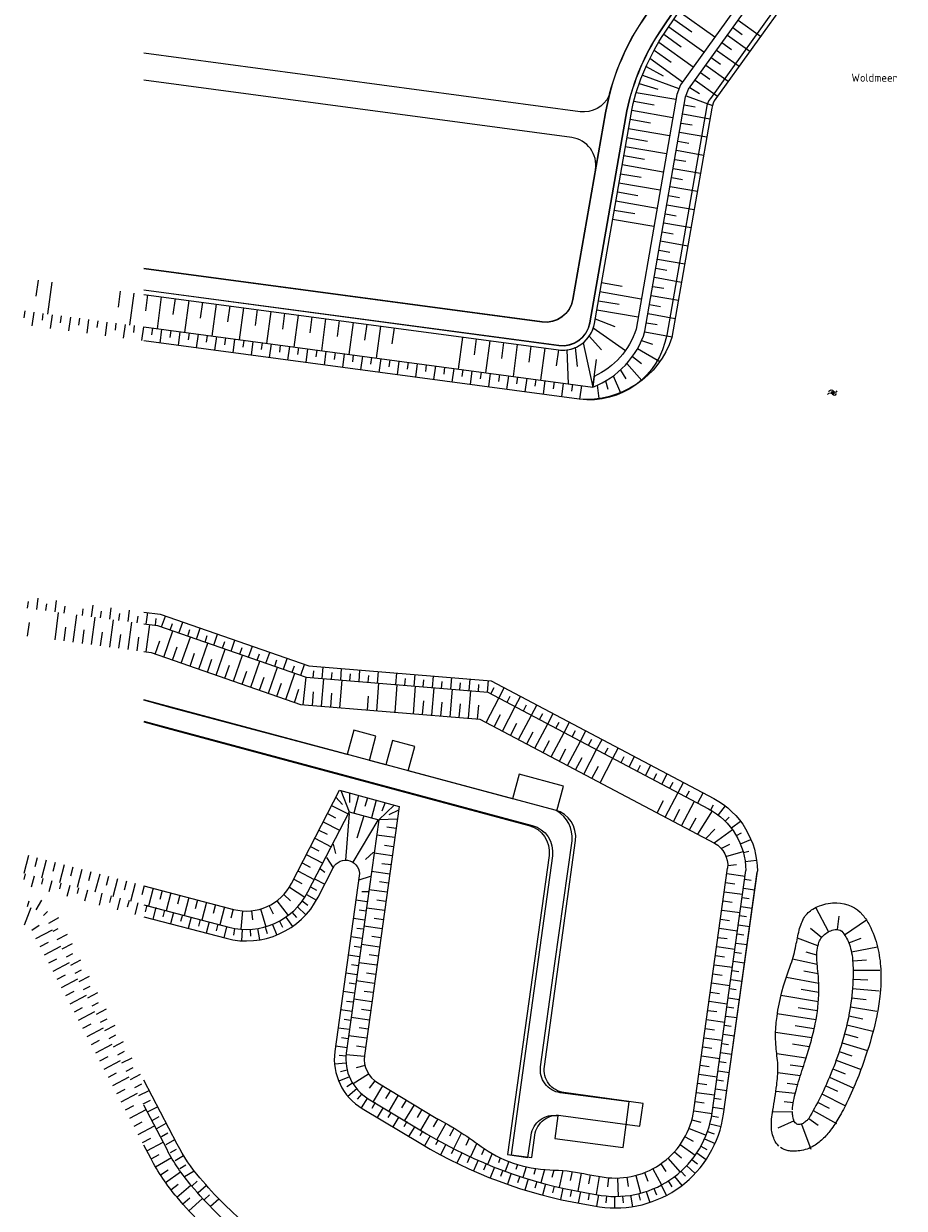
# Model space of a CAD drawing. Header units: metres. Extents: x 239845 to 242720, y 580286 to 584200.
# Tile 39 of 113: x 239904 to 240095, y 583346 to 583604. Entities that reach past the tile are written whole.
import ezdxf

# ---------------------------------------------------------------- set-up
doc = ezdxf.new("R2010")
doc.units = ezdxf.units.M
for name, color, linetype, lineweight, true_color in [('B-WE-OG-TOPOGRAFIE-S', 9, 'Continuous', 9, 0x808080), ('B-WE-OG-TOPOGRAFIE-S @ 0.2', 9, 'Continuous', 9, 0x808080), ('B-WE-OG-TOPOGRAFIE-S @ 0.5', 9, 'Continuous', 9, 0x808080), ('GBKN', 9, 'Continuous', 0, 0x808080)]:
    doc.layers.add(name, color=color, linetype=linetype, lineweight=lineweight, true_color=true_color)
doc.layers.add('GEO_kant verharding', color=8, linetype='Continuous', lineweight=0)
doc.layers.add('X-XX-AL-T35-ORIENTATIE', color=50, linetype='Continuous', lineweight=35)
doc.layers.add('WG-nw-vh-opsl.band 100x200mm', color=6, linetype='Continuous')
doc.styles.add('NLCS-ISO', font='NLCS-ISO.ttf')

# ---------------------------------------------------------------- blocks, each defined once
blk = doc.blocks.new('SOG-TOPOGRAFIE_WATER-SO')
at = {"flags": 128}
for points in [[(-1.91, 0.46), (-1.82, 0.6, -0.538831), (0.18, 0.63, 0.605168), (1.86, 0.83, -4.035705)], [(-2.28, -0.81), (-2.19, -0.67, -0.538831), (-0.18, -0.63, 0.605168), (1.49, -0.44, -4.035705)]]:
    blk.add_lwpolyline(points, format="xyb", dxfattribs=at)
blk = doc.blocks.new('*U60')
at = {"layer": 'B-WE-OG-TOPOGRAFIE-S @ 0.2', "xscale": 0.2, "yscale": 0.2, "zscale": 0.2}
blk.add_blockref('SOG-TOPOGRAFIE_WATER-SO', (240079.64, 583523.59), dxfattribs=at)
at = {"layer": 'B-WE-OG-TOPOGRAFIE-S @ 0.5', "xscale": 0.5, "yscale": 0.5, "zscale": 0.5}
blk.add_blockref('SOG-TOPOGRAFIE_WATER-SO', (240079.64, 583523.59), dxfattribs=at)

msp = doc.modelspace()

# ---------------------------------------------------------------- linework, layer by layer
at = {"layer": 'GBKN'}
for p, q in [((240045.1, 583604.72), (240048.94, 583601.96)), ((240046.21, 583606.38), (240053.94, 583600.83)), ((240059.02, 583604.47), (240063.9, 583600.97)), ((240042.87, 583601.4), (240046.66, 583598.68)), ((240043.99, 583603.06), (240051.61, 583597.58)), ((240057.86, 583602.85), (240059.89, 583601.38)), ((240041.8, 583599.71), (240049.28, 583594.34)), ((240055.52, 583599.6), (240057.56, 583598.13)), ((240056.69, 583601.22), (240061.57, 583597.72)), ((240040.8, 583597.98), (240044.46, 583595.35)), ((240053.19, 583596.35), (240055.23, 583594.89)), ((240054.36, 583597.97), (240059.23, 583594.47)), ((240039.02, 583594.4), (240042.75, 583592.42)), ((240039.87, 583596.21), (240046.96, 583591.11)), ((240052.02, 583594.73), (240056.9, 583591.22)), ((240038.24, 583592.56), (240046.17, 583589.61)), ((240049.69, 583591.48), (240054.56, 583587.98)), ((240050.85, 583593.1), (240052.89, 583591.64)), ((240036.91, 583588.79), (240045.51, 583587.3)), ((240037.54, 583590.69), (240041.61, 583589.51)), ((240048.52, 583589.85), (240050.67, 583588.53)), ((240036.36, 583586.86), (240040.77, 583586.1)), ((240047.33, 583586.08), (240049.72, 583585.66)), ((240047.72, 583588.03), (240053.43, 583585.92)), ((240035.91, 583584.92), (240044.83, 583583.37)), ((240046.99, 583584.11), (240052.9, 583583.07)), ((240035.22, 583580.98), (240044.15, 583579.43)), ((240035.57, 583582.95), (240040.03, 583582.17)), ((240046.65, 583582.13), (240049.03, 583581.72)), ((240034.88, 583579.01), (240039.34, 583578.23)), ((240046.31, 583580.16), (240052.22, 583579.13)), ((240034.53, 583577.04), (240043.46, 583575.49)), ((240045.62, 583576.22), (240051.53, 583575.19)), ((240045.96, 583578.19), (240048.35, 583577.78)), ((240033.84, 583573.1), (240042.78, 583571.55)), ((240034.19, 583575.07), (240038.66, 583574.29)), ((240045.28, 583574.25), (240047.66, 583573.84)), ((240033.5, 583571.13), (240037.97, 583570.35)), ((240044.94, 583572.28), (240050.85, 583571.25)), ((240033.15, 583569.16), (240042.1, 583567.61)), ((240044.25, 583568.34), (240050.17, 583567.31)), ((240044.6, 583570.31), (240046.97, 583569.9)), ((240032.81, 583567.19), (240037.28, 583566.41)), ((240043.91, 583566.37), (240046.29, 583565.96)), ((240032.12, 583563.25), (240036.6, 583562.47)), ((240032.47, 583565.22), (240041.41, 583563.66)), ((240043.57, 583564.4), (240049.48, 583563.37)), ((240031.78, 583561.28), (240040.73, 583559.72)), ((240042.89, 583560.46), (240048.8, 583559.43)), ((240043.23, 583562.43), (240045.6, 583562.01)), ((240042.55, 583558.49), (240044.91, 583558.07)), ((240042.2, 583556.52), (240048.11, 583555.48)), ((240041.52, 583552.58), (240047.43, 583551.54)), ((240041.86, 583554.55), (240044.23, 583554.13)), ((240041.18, 583550.61), (240043.54, 583550.19)), ((240029.36, 583547.49), (240033.85, 583546.71)), ((240040.84, 583548.64), (240046.75, 583547.6)), ((240029.02, 583545.52), (240038, 583543.96)), ((240040.5, 583546.66), (240042.86, 583546.25)), ((240028.67, 583543.55), (240033.16, 583542.77)), ((240039.81, 583542.72), (240042.17, 583542.31)), ((240040.15, 583544.69), (240046.06, 583543.66)), ((240028.33, 583541.57), (240037.31, 583540.02)), ((240039.47, 583540.75), (240045.38, 583539.72)), ((240027.57, 583537.65), (240034.55, 583532.73)), ((240027.99, 583539.6), (240032.22, 583537.93)), ((240039.13, 583538.78), (240041.48, 583538.37)), ((240026.69, 583535.86), (240029.38, 583532.89)), ((240038.06, 583534.94), (240040.41, 583534.1)), ((240038.76, 583536.82), (240044.69, 583535.72)), ((240025.35, 583534.39), (240027.49, 583524.81)), ((240037.18, 583533.15), (240042.06, 583530.39)), ((240034.86, 583529.9), (240038.1, 583526.24)), ((240036.1, 583531.47), (240038.04, 583529.9)), ((240031.91, 583527.21), (240033.49, 583523.57)), ((240033.45, 583528.48), (240034.66, 583526.57)), ((240028.45, 583525.21), (240028.81, 583522.3)), ((240030.23, 583526.12), (240030.7, 583524.37)), ((239904.72, 583476.78), (239904.92, 583478.27)), ((239906.7, 583476.51), (239907.04, 583478.99)), ((239910.67, 583475.99), (239911, 583478.46)), ((239908.69, 583476.25), (239908.89, 583477.74)), ((239910.67, 583469.93), (239911.46, 583475.88)), ((239912.65, 583475.72), (239912.85, 583477.21)), ((239914.64, 583469.4), (239915.43, 583475.35)), ((239916.62, 583475.19), (239916.82, 583476.68)), ((239918.6, 583474.93), (239918.93, 583477.41)), ((239920.58, 583474.66), (239920.78, 583476.15)), ((239922.56, 583474.4), (239922.89, 583476.88)), ((239924.55, 583474.13), (239924.75, 583475.62)), ((239926.53, 583473.87), (239926.86, 583476.35)), ((239930.49, 583473.34), (239930.82, 583475.82)), ((239904.72, 583470.73), (239905.12, 583473.7)), ((239918.6, 583468.87), (239919.39, 583474.82)), ((239922.57, 583468.35), (239923.36, 583474.29)), ((239926.53, 583467.82), (239927.32, 583473.76)), ((239928.51, 583473.61), (239928.71, 583475.09)), ((239930.5, 583467.29), (239931.29, 583473.23)), ((239932.48, 583473.08), (239932.67, 583474.56)), ((239933.82, 583472.71), (239934.64, 583475.07)), ((239935.7, 583472.05), (239936.2, 583473.47)), ((239937.59, 583471.39), (239938.41, 583473.76)), ((239912.65, 583469.67), (239913.05, 583472.64)), ((239916.62, 583469.14), (239917.02, 583472.11)), ((239920.58, 583468.61), (239920.98, 583471.58)), ((239924.55, 583468.08), (239924.95, 583471.05)), ((239928.51, 583467.55), (239928.91, 583470.53)), ((239934.32, 583466.18), (239936.29, 583471.85)), ((239938.1, 583464.87), (239940.07, 583470.53)), ((239939.48, 583470.74), (239939.98, 583472.16)), ((239941.37, 583470.08), (239942.19, 583472.44)), ((239943.26, 583469.43), (239943.75, 583470.84)), ((239945.15, 583468.77), (239945.97, 583471.13)), ((239932.43, 583466.83), (239933.42, 583469.67)), ((239936.21, 583465.52), (239937.2, 583468.36)), ((239941.88, 583463.55), (239943.85, 583469.22)), ((239945.66, 583462.24), (239947.63, 583467.91)), ((239947.04, 583468.11), (239947.53, 583469.53)), ((239948.93, 583467.46), (239949.75, 583469.82)), ((239950.82, 583466.8), (239951.31, 583468.22)), ((239952.71, 583466.15), (239953.53, 583468.51)), ((239939.99, 583464.21), (239940.98, 583467.04)), ((239943.77, 583462.9), (239944.75, 583465.73)), ((239949.44, 583460.93), (239951.41, 583466.6)), ((239953.22, 583459.62), (239955.18, 583465.29)), ((239954.6, 583465.49), (239955.09, 583466.91)), ((239956.49, 583464.83), (239957.31, 583467.2)), ((239958.38, 583464.18), (239958.87, 583465.6)), ((239960.27, 583463.52), (239961.09, 583465.88)), ((239947.55, 583461.59), (239948.53, 583464.42)), ((239951.33, 583460.27), (239952.31, 583463.11)), ((239957, 583458.31), (239958.96, 583463.97)), ((239960.77, 583456.99), (239962.74, 583462.66)), ((239962.16, 583462.87), (239962.65, 583464.28)), ((239964.05, 583462.21), (239964.87, 583464.57)), ((239966.73, 583461.67), (239966.85, 583463.17)), ((239968.72, 583461.51), (239968.93, 583464)), ((239970.72, 583461.35), (239970.84, 583462.84)), ((239972.71, 583461.18), (239972.92, 583463.67)), ((239974.7, 583461.02), (239974.83, 583462.51)), ((239976.7, 583460.86), (239976.9, 583463.35)), ((239980.68, 583460.53), (239980.89, 583463.02)), ((239984.67, 583460.2), (239984.88, 583462.69)), ((239955.11, 583458.96), (239956.09, 583461.8)), ((239958.88, 583457.65), (239959.87, 583460.48)), ((239964.58, 583455.83), (239965.24, 583461.8)), ((239968.57, 583455.5), (239969.06, 583461.48)), ((239972.56, 583455.18), (239973.05, 583461.16)), ((239978.69, 583460.69), (239978.81, 583462.19)), ((239980.53, 583454.52), (239981.02, 583460.5)), ((239984.52, 583454.19), (239985.01, 583460.17)), ((239986.66, 583460.04), (239986.79, 583461.53)), ((239988.66, 583459.87), (239988.86, 583462.36)), ((239990.65, 583459.71), (239990.77, 583461.2)), ((239992.64, 583459.55), (239992.85, 583462.04)), ((239994.64, 583459.38), (239994.76, 583460.88)), ((239996.63, 583459.22), (239996.84, 583461.71)), ((239998.62, 583459.05), (239998.75, 583460.55)), ((240000.62, 583458.89), (240000.82, 583461.38)), ((240002.61, 583458.73), (240002.73, 583460.22)), ((240004.6, 583458.56), (240004.81, 583461.06)), ((239962.66, 583456.34), (239963.65, 583459.17)), ((239966.58, 583455.67), (239966.82, 583458.66)), ((239970.56, 583455.34), (239970.81, 583458.33)), ((239978.54, 583454.68), (239978.78, 583457.67)), ((239988.5, 583453.87), (239988.99, 583459.85)), ((239992.49, 583453.54), (239992.98, 583459.52)), ((239996.48, 583453.21), (239996.97, 583459.19)), ((240000.46, 583452.88), (240000.95, 583458.86)), ((240005.31, 583458.21), (240006.01, 583459.54)), ((240007.07, 583457.28), (240008.24, 583459.49)), ((240008.84, 583456.35), (240009.54, 583457.67)), ((240010.61, 583455.41), (240011.78, 583457.62)), ((239990.5, 583453.7), (239990.74, 583456.69)), ((239994.48, 583453.37), (239994.73, 583456.36)), ((239998.47, 583453.05), (239998.72, 583456.04)), ((240002.46, 583452.72), (240002.7, 583455.71)), ((240004.28, 583451.97), (240007.08, 583457.28)), ((240007.82, 583450.1), (240010.62, 583455.41)), ((240012.38, 583454.48), (240013.08, 583455.8)), ((240014.15, 583453.54), (240015.32, 583455.76)), ((240006.05, 583451.04), (240007.45, 583453.69)), ((240011.35, 583448.24), (240014.15, 583453.54)), ((240015.92, 583452.61), (240016.62, 583453.94)), ((240017.69, 583451.68), (240018.85, 583453.89)), ((240009.58, 583449.17), (240010.99, 583451.82)), ((240013.12, 583447.3), (240014.52, 583449.96)), ((240014.89, 583446.37), (240017.69, 583451.67)), ((240018.43, 583444.5), (240021.23, 583449.81)), ((240019.46, 583450.74), (240020.16, 583452.07)), ((240021.22, 583449.81), (240022.39, 583452.02)), ((240022.99, 583448.88), (240023.69, 583450.2)), ((240024.76, 583447.94), (240025.93, 583450.15)), ((240016.66, 583445.43), (240018.06, 583448.09)), ((240021.97, 583442.63), (240024.77, 583447.94)), ((240026.53, 583447.01), (240027.23, 583448.34)), ((240028.3, 583446.07), (240029.47, 583448.29)), ((240020.2, 583443.57), (240021.6, 583446.22)), ((240025.5, 583440.77), (240028.3, 583446.07)), ((240030.07, 583445.14), (240030.77, 583446.47)), ((240031.84, 583444.21), (240033, 583446.42)), ((240033.61, 583443.27), (240034.31, 583444.6)), ((240035.37, 583442.34), (240036.54, 583444.55)), ((240023.73, 583441.7), (240025.13, 583444.35)), ((240027.27, 583439.83), (240028.67, 583442.49)), ((240029.04, 583438.9), (240031.84, 583444.2)), ((240037.14, 583441.41), (240037.84, 583442.73)), ((240038.91, 583440.47), (240040.08, 583442.68)), ((240040.68, 583439.54), (240041.38, 583440.87)), ((240042.45, 583438.61), (240043.62, 583440.82)), ((239972.71, 583437.17), (239974.56, 583432.57)), ((240044.22, 583437.67), (240044.92, 583439)), ((240045.99, 583436.74), (240047.15, 583438.95)), ((240047.75, 583435.8), (240048.45, 583437.13)), ((239971.65, 583435.73), (239973.1, 583434.15)), ((239974.64, 583436.65), (239974.6, 583434.61)), ((239976.57, 583436.13), (239975.55, 583432.31)), ((239978.51, 583435.61), (239977.99, 583433.7)), ((239980.44, 583435.09), (239979.41, 583431.27)), ((239982.37, 583434.57), (239981.67, 583432.71)), ((240041.42, 583432.36), (240042.82, 583435.02)), ((240043.19, 583431.43), (240045.99, 583436.74)), ((240046.73, 583429.56), (240049.53, 583434.87)), ((240050.25, 583434.49), (240051.42, 583436.7)), ((239969.82, 583432.17), (239971.61, 583431.25)), ((239970.74, 583433.95), (239974.32, 583432.1)), ((239984.3, 583434.05), (239980.98, 583430.86)), ((239985.3, 583432.92), (239983.14, 583431.89)), ((240044.96, 583430.5), (240046.36, 583433.15)), ((240050.26, 583427.69), (240053.43, 583432.76)), ((240053.07, 583432.99), (240053.7, 583434.06)), ((240054.73, 583431.88), (240056.25, 583433.84)), ((239968.91, 583430.39), (239972.48, 583428.55)), ((239985.03, 583430.94), (239980.98, 583430.86)), ((239984.75, 583428.96), (239982.77, 583429.23)), ((240048.5, 583428.63), (240049.9, 583431.28)), ((240056.24, 583430.56), (240057.11, 583431.43)), ((240057.56, 583429.06), (240059.51, 583430.56)), ((239967.08, 583426.83), (239970.65, 583424.99)), ((239967.99, 583428.61), (239969.78, 583427.69)), ((239984.48, 583426.98), (239980.51, 583427.53)), ((240052.03, 583426.76), (240053.98, 583428.8)), ((240053.8, 583425.83), (240057.78, 583428.7)), ((240058.67, 583427.4), (240059.73, 583428.02)), ((240059.55, 583425.61), (240061.82, 583426.56)), ((239966.17, 583425.05), (239967.95, 583424.13)), ((239984.2, 583425), (239982.22, 583425.27)), ((240055.36, 583424.59), (240057.25, 583425.51)), ((240056.39, 583422.89), (240060.09, 583423.97)), ((240060.19, 583423.72), (240061.38, 583424.04)), ((239904.89, 583423.06), (239903.88, 583419.19)), ((239906.82, 583422.56), (239906.32, 583420.62)), ((239908.76, 583422.05), (239907.74, 583418.18)), ((239910.69, 583421.54), (239910.19, 583419.61)), ((239964.34, 583421.5), (239966.12, 583420.58)), ((239965.25, 583423.27), (239968.82, 583421.44)), ((239983.92, 583423.02), (239979.96, 583423.57)), ((240060.58, 583421.76), (240063.04, 583422.1)), ((239904.18, 583419.11), (239903.87, 583417.9)), ((239912.63, 583421.04), (239911.61, 583417.17)), ((239914.56, 583420.53), (239914.06, 583418.59)), ((239916.5, 583420.02), (239915.48, 583416.15)), ((239918.43, 583419.51), (239917.93, 583417.58)), ((239920.37, 583419.01), (239919.35, 583415.14)), ((239963.42, 583419.72), (239966.98, 583417.88)), ((239983.37, 583419.05), (239979.41, 583419.61)), ((239983.65, 583421.03), (239981.67, 583421.31)), ((240056.58, 583419.18), (240060.54, 583418.63)), ((240056.77, 583420.94), (240058.69, 583421.15)), ((239906.12, 583418.61), (239905.49, 583416.19)), ((239908.05, 583418.1), (239907.74, 583416.89)), ((239909.99, 583417.59), (239909.35, 583415.17)), ((239911.92, 583417.08), (239911.61, 583415.88)), ((239913.86, 583416.58), (239913.22, 583414.16)), ((239922.3, 583418.5), (239921.79, 583416.57)), ((239924.24, 583417.99), (239923.22, 583414.12)), ((239926.17, 583417.49), (239925.66, 583415.55)), ((239928.11, 583416.98), (239927.09, 583413.11)), ((239930.04, 583416.47), (239929.53, 583414.54)), ((239961.56, 583416.18), (239964.95, 583414.05)), ((239962.51, 583417.94), (239964.29, 583417.02)), ((239966.13, 583416.27), (239967.47, 583415.58)), ((239967.05, 583418.04), (239969.29, 583416.89)), ((239979.11, 583418.52), (239976.62, 583417.72)), ((239983.1, 583417.07), (239981.11, 583417.35)), ((240056.31, 583417.2), (240058.29, 583416.92)), ((240060.45, 583417.95), (240061.88, 583417.75)), ((239915.79, 583416.07), (239915.48, 583414.86)), ((239917.73, 583415.56), (239917.09, 583413.15)), ((239920.85, 583414.89), (239920.26, 583412.32)), ((239922.88, 583414.35), (239922.49, 583412.9)), ((239924.81, 583413.83), (239924.14, 583411.3)), ((239931.98, 583415.97), (239930.96, 583412.1)), ((239933.91, 583415.46), (239933.4, 583413.53)), ((239935.84, 583414.95), (239934.83, 583411.08)), ((239937.78, 583414.45), (239937.27, 583412.51)), ((239939.71, 583413.94), (239938.7, 583410.07)), ((239960.35, 583414.59), (239961.82, 583413.24)), ((239965.27, 583414.61), (239967.45, 583413.37)), ((239978.79, 583415.16), (239977.28, 583415.19)), ((239982.82, 583415.09), (239978.86, 583415.64)), ((240056.03, 583415.22), (240059.99, 583414.66)), ((240059.9, 583413.98), (240061.39, 583413.78)), ((240060.18, 583415.96), (240062.65, 583415.62)), ((239904.04, 583408.05), (239905.5, 583411.78)), ((239904.73, 583412.03), (239905.06, 583413.24)), ((239906.57, 583411.26), (239907.84, 583413.41)), ((239926.75, 583413.31), (239926.36, 583411.87)), ((239928.68, 583412.79), (239928.01, 583410.29)), ((239930.61, 583412.28), (239930.22, 583410.83)), ((239932.54, 583411.76), (239931.88, 583409.27)), ((239934.47, 583411.24), (239934.09, 583409.8)), ((239941.65, 583413.43), (239941.14, 583411.5)), ((239943.58, 583412.93), (239942.57, 583409.06)), ((239945.52, 583412.42), (239945.01, 583410.48)), ((239947.45, 583411.91), (239946.44, 583408.04)), ((239949.39, 583411.41), (239948.88, 583409.47)), ((239951.36, 583411.06), (239951.03, 583407.08)), ((239953.35, 583411.08), (239953.55, 583409.09)), ((239955.31, 583411.47), (239956.43, 583407.62)), ((239957.17, 583412.19), (239958.07, 583410.41)), ((239958.87, 583413.25), (239961.28, 583410.06)), ((239963.32, 583411.92), (239965.16, 583410.23)), ((239964.37, 583413.21), (239965.58, 583412.33)), ((239978.49, 583413), (239976.01, 583413.35)), ((239978.21, 583411.02), (239976.73, 583411.23)), ((239982.27, 583411.13), (239978.3, 583411.68)), ((239982.54, 583413.11), (239980.56, 583413.39)), ((240055.48, 583411.25), (240059.44, 583410.7)), ((240055.75, 583413.23), (240057.73, 583412.96)), ((240059.62, 583412), (240062.1, 583411.66)), ((240078.69, 583406.55), (240075.96, 583411.68)), ((239908.14, 583410.02), (239909.04, 583410.89)), ((239909.32, 583408.41), (239911.51, 583409.61)), ((239936.41, 583410.72), (239935.75, 583408.26)), ((239938.34, 583410.21), (239937.95, 583408.77)), ((239940.27, 583409.69), (239939.62, 583407.25)), ((239942.2, 583409.17), (239941.82, 583407.74)), ((239944.13, 583408.65), (239943.48, 583406.23)), ((239959.4, 583408.84), (239960.1, 583407.53)), ((239960.82, 583409.72), (239962.24, 583407.66)), ((239962.13, 583410.75), (239963.11, 583409.63)), ((239977.94, 583409.04), (239975.46, 583409.38)), ((239981.99, 583409.15), (239980.01, 583409.43)), ((240055.2, 583409.27), (240057.18, 583409)), ((240059.35, 583410.02), (240060.84, 583409.82)), ((240080.6, 583407.01), (240080.98, 583409.9)), ((240082.14, 583405.86), (240086.93, 583409.14)), ((239905.6, 583406.84), (239907.23, 583407.99)), ((239906.54, 583405.08), (239910.09, 583406.93)), ((239910.24, 583406.64), (239911.35, 583407.22)), ((239911.16, 583404.87), (239913.38, 583406.02)), ((239946.01, 583408.15), (239945.66, 583406.71)), ((239947.94, 583407.63), (239947.35, 583405.22)), ((239949.68, 583407.23), (239949.43, 583405.78)), ((239951.35, 583407.04), (239951.2, 583404.56)), ((239953.02, 583407.03), (239953.09, 583405.56)), ((239954.68, 583407.22), (239955.08, 583404.76)), ((239956.31, 583407.58), (239956.71, 583406.16)), ((239957.89, 583408.12), (239958.82, 583405.81)), ((239977.66, 583407.06), (239976.19, 583407.26)), ((239981.72, 583407.17), (239977.75, 583407.72)), ((240054.93, 583407.29), (240058.89, 583406.74)), ((240058.8, 583406.06), (240060.28, 583405.85)), ((240059.07, 583408.04), (240061.54, 583407.7)), ((240077.16, 583405.28), (240074.72, 583407.26)), ((239907.47, 583403.3), (239909.24, 583404.23)), ((239908.39, 583401.53), (239911.94, 583403.38)), ((239912.24, 583402.85), (239914.44, 583403.99)), ((239977.39, 583405.08), (239974.91, 583405.42)), ((239981.16, 583403.21), (239977.2, 583403.76)), ((239981.44, 583405.19), (239979.46, 583405.46)), ((240054.38, 583403.33), (240058.34, 583402.78)), ((240054.65, 583405.31), (240056.63, 583405.04)), ((240058.52, 583404.08), (240060.99, 583403.74)), ((240076.34, 583403.47), (240071.91, 583405.11)), ((240083.08, 583404.09), (240085.72, 583405.1)), ((239913.17, 583401.07), (239914.51, 583401.78)), ((239976.83, 583401.11), (239974.36, 583401.46)), ((239977.11, 583403.1), (239975.64, 583403.3)), ((239980.89, 583401.23), (239978.91, 583401.5)), ((240054.1, 583401.35), (240056.08, 583401.07)), ((240058.25, 583402.1), (240059.73, 583401.89)), ((240076.12, 583401.47), (240073.82, 583402.1)), ((240083.63, 583402.17), (240089.33, 583403.28)), ((239909.32, 583399.76), (239911.09, 583400.68)), ((239910.25, 583397.98), (239913.79, 583399.84)), ((239914.1, 583399.3), (239916.29, 583400.45)), ((239915.02, 583397.53), (239916.39, 583398.24)), ((239976.56, 583399.13), (239975.09, 583399.34)), ((239980.61, 583399.24), (239976.65, 583399.8)), ((240053.82, 583399.37), (240057.78, 583398.82)), ((240057.97, 583400.12), (240060.44, 583399.77)), ((240076.22, 583399.42), (240070.85, 583400.59)), ((240083.91, 583400.19), (240086.93, 583400.42)), ((240084, 583398.2), (240089.8, 583398.21)), ((239911.17, 583396.21), (239912.94, 583397.14)), ((239912.1, 583394.44), (239915.64, 583396.29)), ((239915.95, 583395.76), (239918.14, 583396.9)), ((239976.28, 583397.15), (239973.8, 583397.5)), ((239980.06, 583395.28), (239976.1, 583395.84)), ((239980.33, 583397.26), (239978.35, 583397.54)), ((240053.55, 583397.39), (240055.53, 583397.11)), ((240057.42, 583396.16), (240059.89, 583395.81)), ((240057.7, 583398.14), (240059.18, 583397.93)), ((240076.58, 583395.32), (240069.5, 583396.62)), ((240076.44, 583397.37), (240073.29, 583397.97)), ((240083.98, 583396.2), (240087.2, 583396.06)), ((239913.02, 583392.67), (239914.8, 583393.59)), ((239916.87, 583393.98), (239918.27, 583394.71)), ((239917.8, 583392.21), (239919.99, 583393.36)), ((239975.73, 583393.19), (239973.25, 583393.54)), ((239976.01, 583395.17), (239974.54, 583395.38)), ((239979.78, 583393.3), (239977.8, 583393.58)), ((240053, 583393.43), (240054.98, 583393.15)), ((240053.27, 583395.41), (240057.23, 583394.86)), ((240057.14, 583394.18), (240058.63, 583393.97)), ((240076.58, 583393.3), (240072.72, 583393.99)), ((240083.87, 583394.2), (240089.65, 583393.7)), ((239913.95, 583390.89), (239917.49, 583392.74)), ((239918.72, 583390.44), (239920.15, 583391.18)), ((239975.45, 583391.21), (239974, 583391.41)), ((239979.51, 583391.32), (239975.54, 583391.87)), ((240052.72, 583391.45), (240056.68, 583390.89)), ((240056.87, 583392.2), (240059.34, 583391.85)), ((240076.45, 583391.31), (240068.33, 583392.71)), ((240083.67, 583392.21), (240086.86, 583391.8)), ((239914.87, 583389.12), (239916.65, 583390.05)), ((239915.8, 583387.35), (239919.35, 583389.2)), ((239919.65, 583388.66), (239921.85, 583389.81)), ((239975.18, 583389.23), (239972.7, 583389.58)), ((239978.95, 583387.36), (239974.99, 583387.91)), ((239979.23, 583389.34), (239977.25, 583389.62)), ((240052.45, 583389.46), (240054.43, 583389.19)), ((240056.32, 583388.23), (240058.79, 583387.89)), ((240056.59, 583390.21), (240058.08, 583390.01)), ((240075.89, 583387.37), (240067.51, 583388.73)), ((240076.22, 583389.33), (240072.05, 583390.03)), ((240083.05, 583388.26), (240086.08, 583387.63)), ((240083.4, 583390.23), (240089.12, 583389.27)), ((239916.73, 583385.57), (239918.5, 583386.5)), ((239917.65, 583383.8), (239921.2, 583385.65)), ((239920.58, 583386.89), (239922.02, 583387.65)), ((239921.5, 583385.12), (239923.7, 583386.27)), ((239974.63, 583385.27), (239972.15, 583385.61)), ((239974.9, 583387.25), (239973.45, 583387.45)), ((239978.68, 583385.38), (239976.7, 583385.66)), ((240051.89, 583385.5), (240053.87, 583385.23)), ((240052.17, 583387.48), (240056.13, 583386.93)), ((240056.04, 583386.25), (240057.53, 583386.05)), ((240075.49, 583385.43), (240071.39, 583386.07)), ((240082.63, 583386.3), (240088.27, 583384.93)), ((239918.58, 583382.03), (239920.35, 583382.95)), ((239922.43, 583383.35), (239923.9, 583384.12)), ((239974.36, 583383.29), (239972.9, 583383.49)), ((239978.4, 583383.4), (239974.44, 583383.95)), ((240051.62, 583383.52), (240055.58, 583382.97)), ((240055.76, 583384.27), (240058.24, 583383.93)), ((240075.01, 583383.49), (240067.17, 583384.68)), ((240082.15, 583384.36), (240085.01, 583383.57)), ((239919.5, 583380.26), (239923.05, 583382.11)), ((239923.35, 583381.57), (239925.55, 583382.72)), ((239924.28, 583379.8), (239925.78, 583380.58)), ((239974.09, 583381.31), (239971.59, 583381.65)), ((239978.13, 583381.42), (239976.14, 583381.69)), ((240051.34, 583381.54), (240053.32, 583381.26)), ((240055.21, 583380.31), (240057.68, 583379.97)), ((240055.49, 583382.29), (240056.97, 583382.08)), ((240074.47, 583381.56), (240070.87, 583382.09)), ((240080.99, 583380.54), (240083.73, 583379.59)), ((240081.6, 583382.44), (240087.14, 583380.71)), ((239920.43, 583378.48), (239922.2, 583379.41)), ((239921.35, 583376.71), (239924.9, 583378.56)), ((239925.2, 583378.03), (239927.4, 583379.17)), ((239973.88, 583378), (239971.38, 583377.78)), ((239973.87, 583379.53), (239972.37, 583379.63)), ((239977.86, 583379.44), (239973.87, 583379.8)), ((240051.07, 583379.56), (240055.03, 583379.01)), ((240054.94, 583378.33), (240056.42, 583378.12)), ((240073.74, 583379.11), (240067.44, 583379.99)), ((240080.33, 583378.65), (240085.76, 583376.59)), ((239922.28, 583374.94), (239924.05, 583375.86)), ((239923.21, 583373.16), (239926.75, 583375.02)), ((239926.13, 583376.25), (239927.66, 583377.05)), ((239927.06, 583374.48), (239929.25, 583375.63)), ((239974.62, 583375.02), (239972.29, 583374.05)), ((239974.14, 583376.48), (239972.68, 583376.12)), ((239978.78, 583375.62), (239975.41, 583373.47)), ((239978, 583377.45), (239976.06, 583376.98)), ((240050.51, 583375.6), (240054.47, 583375.05)), ((240050.79, 583377.58), (240052.77, 583377.3)), ((240054.66, 583376.35), (240057.13, 583376)), ((240072.52, 583375.26), (240067.66, 583375.87)), ((240073.13, 583377.19), (240070.34, 583377.56)), ((240079.61, 583376.78), (240082.28, 583375.69)), ((239927.98, 583372.71), (239929.54, 583373.52)), ((239975.31, 583373.65), (239974.04, 583372.87)), ((239980.11, 583374.14), (239978.87, 583372.58)), ((239981.79, 583373.06), (239979.74, 583369.64)), ((240050.24, 583373.62), (240052.22, 583373.34)), ((240054.38, 583374.37), (240055.87, 583374.16)), ((240071.96, 583373.32), (240069.71, 583373.58)), ((240078.04, 583373.1), (240080.64, 583371.88)), ((240078.85, 583374.93), (240084.16, 583372.59)), ((239924.13, 583371.39), (239925.91, 583372.32)), ((239925.06, 583369.62), (239928.6, 583371.47)), ((239928.91, 583370.94), (239931.1, 583372.08)), ((239929.83, 583369.16), (239931.42, 583369.99)), ((239976.22, 583372.41), (239974.29, 583370.78)), ((239977.3, 583371.31), (239976.31, 583370.18)), ((239978.52, 583370.47), (239977.19, 583368.27)), ((239983.51, 583372.04), (239982.48, 583370.33)), ((239985.22, 583371.01), (239983.17, 583367.59)), ((239986.94, 583369.98), (239985.91, 583368.27)), ((240049.96, 583371.64), (240053.92, 583371.08)), ((240053.83, 583370.41), (240055.32, 583370.2)), ((240054.11, 583372.39), (240056.58, 583372.04)), ((240071.43, 583371.37), (240067.21, 583371.82)), ((240077.18, 583371.3), (240082.37, 583368.7)), ((239925.98, 583367.85), (239927.76, 583368.77)), ((239926.91, 583366.07), (239930.46, 583367.92)), ((239930.76, 583367.39), (239932.96, 583368.54)), ((239980.23, 583369.44), (239979.46, 583368.16)), ((239981.94, 583368.4), (239980.61, 583366.21)), ((239983.66, 583367.37), (239982.93, 583366.17)), ((239988.65, 583368.95), (239986.6, 583365.53)), ((239990.37, 583367.92), (239989.34, 583366.21)), ((240049.41, 583367.67), (240053.36, 583367.08)), ((240049.69, 583369.66), (240051.67, 583369.38)), ((240053.56, 583368.42), (240056.03, 583368.08)), ((240070.83, 583367.42), (240066.5, 583367.36)), ((240071.02, 583369.4), (240069.01, 583369.6)), ((240075.35, 583367.74), (240080.41, 583364.91)), ((240076.29, 583369.51), (240078.78, 583368.19)), ((239927.84, 583364.3), (239929.61, 583365.23)), ((239931.76, 583365.51), (239933.32, 583366.41)), ((239932.77, 583363.78), (239934.82, 583364.97)), ((239985.37, 583366.33), (239984.04, 583364.15)), ((239987.08, 583365.29), (239986.41, 583364.19)), ((239992.08, 583366.89), (239990.03, 583363.47)), ((239993.81, 583365.88), (239992.79, 583364.16)), ((239995.56, 583364.91), (239993.57, 583361.39)), ((240049, 583365.72), (240050.93, 583365.19)), ((240052.9, 583364.85), (240055.32, 583364.21)), ((240053.28, 583366.56), (240054.76, 583366.3)), ((240071.17, 583365.46), (240067.68, 583363.9)), ((240072.81, 583364.78), (240074.79, 583359.32)), ((240074.36, 583366), (240076.43, 583364.54)), ((239928.76, 583362.53), (239932.31, 583364.38)), ((239933.77, 583362.05), (239935.2, 583362.88)), ((239988.79, 583364.26), (239987.47, 583362.09)), ((239990.5, 583363.22), (239989.88, 583362.21)), ((239992.18, 583362.22), (239990.9, 583360.04)), ((239997.28, 583363.89), (239996.34, 583362.14)), ((239998.98, 583362.83), (239997.23, 583359.42)), ((240048.36, 583363.82), (240052.07, 583362.33)), ((240052.38, 583363.18), (240053.8, 583362.67)), ((239929.69, 583360.75), (239931.46, 583361.68)), ((239930.61, 583358.98), (239934.16, 583360.83)), ((239934.78, 583360.32), (239936.67, 583361.42)), ((239993.86, 583361.25), (239993.31, 583360.26)), ((239995.57, 583360.32), (239994.37, 583358.09)), ((240000.65, 583361.73), (239999.86, 583360.11)), ((240002.29, 583360.59), (240000.92, 583357.62)), ((240046.46, 583360.32), (240049.72, 583358.01)), ((240047.51, 583362.01), (240049.27, 583361.06)), ((240050.94, 583359.99), (240052.25, 583359.26)), ((240051.73, 583361.55), (240054.02, 583360.52)), ((239931.54, 583357.21), (239933.31, 583358.14)), ((239932.51, 583355.46), (239935.96, 583357.48)), ((239935.78, 583358.59), (239937.08, 583359.34)), ((239936.78, 583356.86), (239938.61, 583357.92)), ((239997.29, 583359.41), (239996.72, 583358.31)), ((239999.02, 583358.55), (239997.92, 583356.28)), ((240000.78, 583357.71), (240000.15, 583356.35)), ((240003.9, 583359.4), (240003.33, 583358.1)), ((240005.6, 583358.36), (240004.63, 583356)), ((240007.38, 583357.43), (240006.95, 583356.34)), ((240043.79, 583357.35), (240046.43, 583354.35)), ((240045.21, 583358.75), (240046.7, 583357.42)), ((240048.99, 583357.08), (240050.17, 583356.14)), ((240050.03, 583358.49), (240052.12, 583357.09)), ((239933.55, 583353.76), (239935.24, 583354.84)), ((239937.79, 583355.13), (239939.08, 583355.88)), ((239938.79, 583353.4), (239940.89, 583354.62)), ((240002.55, 583356.92), (240001.53, 583354.61)), ((240004.33, 583356.15), (240003.75, 583354.77)), ((240006.13, 583355.42), (240005.21, 583353.07)), ((240007.94, 583354.73), (240007.44, 583353.36)), ((240009.21, 583356.65), (240008.44, 583354.52)), ((240011.1, 583355.99), (240010.73, 583354.91)), ((240013.03, 583355.48), (240012.3, 583353.19)), ((240015, 583355.1), (240014.63, 583353.85)), ((240016.99, 583354.87), (240016.2, 583352.03)), ((240018.98, 583354.79), (240018.57, 583353.15)), ((240020.98, 583354.66), (240020.13, 583351.03)), ((240022.97, 583354.44), (240022.56, 583352.51)), ((240040.52, 583355.07), (240042.39, 583351.55)), ((240042.22, 583356.11), (240043.36, 583354.47)), ((240046.59, 583354.53), (240047.6, 583353.42)), ((240047.85, 583355.75), (240049.68, 583354.03)), ((239934.67, 583352.1), (239937.94, 583354.4)), ((239940.44, 583351.38), (239941.56, 583352.38)), ((240009.77, 583354.07), (240008.94, 583351.69)), ((240011.61, 583353.45), (240011.14, 583352.02)), ((240013.46, 583352.86), (240012.72, 583350.44)), ((240015.32, 583352.31), (240014.91, 583350.86)), ((240024.94, 583354.13), (240024.19, 583350.18)), ((240026.9, 583353.74), (240026.56, 583351.78)), ((240028.87, 583353.4), (240028.2, 583349.47)), ((240030.85, 583353.11), (240030.67, 583351.12)), ((240032.85, 583353.05), (240032.95, 583349.06)), ((240034.84, 583353.21), (240035.12, 583351.24)), ((240036.8, 583353.61), (240037.82, 583349.75)), ((240038.7, 583354.23), (240039.43, 583352.37)), ((240043.81, 583352.41), (240044.61, 583351.15)), ((240045.24, 583353.41), (240046.78, 583351.4)), ((239935.86, 583350.49), (239937.44, 583351.71)), ((239937.12, 583348.93), (239940.17, 583351.51)), ((239941.77, 583349.89), (239943.53, 583351.46)), ((239943.11, 583348.4), (239944.23, 583349.4)), ((240017.19, 583351.79), (240016.55, 583349.35)), ((240019.08, 583351.31), (240018.72, 583349.87)), ((240020.97, 583350.87), (240020.42, 583348.41)), ((240022.87, 583350.46), (240022.57, 583349.03)), ((240024.77, 583350.1), (240024.32, 583347.61)), ((240026.71, 583349.75), (240026.46, 583348.28)), ((240028.68, 583349.41), (240028.25, 583346.93)), ((240035.67, 583349.33), (240036.06, 583346.83)), ((240037.39, 583349.68), (240037.74, 583348.22)), ((240039.07, 583350.16), (240039.87, 583347.76)), ((240040.71, 583350.78), (240041.3, 583349.4)), ((240042.29, 583351.53), (240043.47, 583349.29)), ((239938.42, 583347.42), (239939.92, 583348.74)), ((239939.76, 583345.93), (239942.71, 583348.64)), ((239944.44, 583346.91), (239946.25, 583348.53)), ((240030.43, 583349.17), (240030.29, 583347.68)), ((240032.18, 583349.08), (240032.15, 583346.55)), ((240033.93, 583349.14), (240034.04, 583347.64))]:
    msp.add_line(p, q, dxfattribs=at)
at = {"layer": 'GBKN', "flags": 128}
for points in [[(239929.96, 583544.92), (240019.99, 583532.87, 0.402511), (240027.81, 583538.61), (240035.98, 583585.3, -0.091953), (240043.02, 583601.63), (240073.92, 583647.7, 0.140855), (240079.08, 583663.74)], [(239929.96, 583545.93), (240020.12, 583533.87, 0.402519), (240026.83, 583538.78), (240034.66, 583583.58, -0.104801), (240042.04, 583601.96), (240073.08, 583648.23, 0.135886), (240078.04, 583663.17), (240073.54, 583663.25, -0.134332), (240069.34, 583650.74), (240038.3, 583604.46, 0.104801), (240030.23, 583584.36), (240023.14, 583543.81, -0.402519), (240016.43, 583538.9), (239929.96, 583550.47)], [(240025.35, 583534.39, 0.179973), (240027.81, 583538.61), (240035.98, 583585.3, -0.091953), (240043.02, 583601.63), (240073.92, 583647.7, 0.140855), (240079.08, 583663.74)], [(239929.96, 583544.92), (240019.99, 583532.87, 0.134381), (240023.65, 583533.37)], [(239929.96, 583475.93), (239933.5, 583475.46), (239965.76, 583464.26), (240005.36, 583461.01), (240053.77, 583435.46, -0.275227), (240063.21, 583419.66)], [(239929.96, 583475.93), (239933.5, 583475.46), (239965.76, 583464.26), (240005.36, 583461.01), (240053.77, 583435.46, -0.275227), (240063.21, 583419.66)], [(239929.96, 583473.41), (239932.92, 583473.02), (239965.24, 583461.8), (240004.65, 583458.56), (240052.59, 583433.25, -0.272142), (240060.71, 583419.83)], [(239929.96, 583473.41), (239932.92, 583473.02), (239965.24, 583461.8), (240004.65, 583458.56), (240052.59, 583433.25, -0.272142), (240060.71, 583419.83)], [(239929.96, 583467.36), (239931.52, 583467.15), (239963.99, 583455.88), (240002.93, 583452.68), (240053.91, 583425.77, -0.294119), (240056.75, 583420.35)], [(239929.96, 583452.23), (240014.31, 583429.62, -0.3781), (240018.7, 583423.01), (240009.76, 583358.12), (240014.22, 583357.51), (240014.89, 583362.38, -0.414214), (240020.53, 583366.65), (240037.71, 583364.28), (240038.39, 583369.23), (240021.21, 583371.6, -0.414214), (240016.94, 583377.24), (240023.7, 583426.33, 0.3781), (240019.31, 583432.94), (239929.96, 583456.88)], [(239929.96, 583416.49), (239949.46, 583411.39, 0.351556), (239962.03, 583417), (239972.43, 583437.25), (239985.42, 583433.75), (239977.88, 583379.63, 0.296982), (239980.76, 583373.69), (239993.46, 583366.07, -0.039406), (240003.85, 583359.43, 0.148242), (240019.12, 583354.79, -0.04275), (240026.42, 583353.83), (240029.93, 583353.22, 0.41492), (240049.43, 583367.79), (240056.75, 583420.35)], [(239929.96, 583412.36), (239948.44, 583407.52, 0.351556), (239965.58, 583415.17), (239974.52, 583432.51), (239974.56, 583432.57), (239980.98, 583430.86), (239973.91, 583380.17, 0.297848), (239978.7, 583370.27), (239991.38, 583362.66, 0.092456), (240025.76, 583349.89), (240029.3, 583349.28, 0.415808), (240053.39, 583367.24), (240060.71, 583419.83)], [(239929.96, 583412.36), (239948.44, 583407.52, 0.351556), (239965.58, 583415.17), (239974.52, 583432.51), (239974.56, 583432.57), (239980.98, 583430.86), (239973.91, 583380.17, 0.297848), (239978.7, 583370.27), (239991.38, 583362.66, 0.092456), (240025.76, 583349.89), (240029.3, 583349.28, 0.415808), (240053.39, 583367.24), (240060.71, 583419.83)], [(239929.96, 583409.77), (239947.81, 583405.1, 0.351528), (239967.81, 583414.03), (239971.11, 583420.44, -0.843976), (239976.75, 583418.65), (239971.43, 583380.5, 0.298164), (239977.41, 583368.13), (239990.1, 583360.52, 0.092456), (240025.33, 583347.43), (240028.9, 583346.81, 0.416245), (240055.86, 583366.89), (240063.18, 583419.48)], [(239929.96, 583409.77), (239947.81, 583405.1, 0.351528), (239967.81, 583414.03), (239971.11, 583420.44, -0.843976), (239976.75, 583418.65), (239971.43, 583380.5, 0.298164), (239977.41, 583368.13), (239990.1, 583360.52, 0.092456), (240025.33, 583347.43), (240028.9, 583346.81, 0.416245), (240055.86, 583366.89), (240063.21, 583419.66)], [(239929.96, 583203.66, 0.250201), (239952.55, 583208.71), (240006.17, 583273.58, 0.390723), (240002.94, 583301.12), (239992.7, 583309.56), (239981.12, 583319.1), (239969.55, 583328.64), (239954.17, 583341.31), (239953.92, 583341.52), (239952.99, 583342.29, -0.043111), (239942.14, 583353.06, -0.055458), (239937.22, 583360.38), (239929.96, 583374.27)], [(239929.96, 583203.66, 0.250201), (239952.55, 583208.71), (240006.17, 583273.58, 0.390723), (240002.94, 583301.12), (239992.7, 583309.56), (239981.12, 583319.1), (239969.55, 583328.64), (239954.17, 583341.31), (239953.92, 583341.52), (239952.99, 583342.29, -0.043111), (239942.14, 583353.06, -0.055458), (239937.22, 583360.38), (239929.96, 583374.27)], [(239929.96, 583206.27, 0.256097), (239950.76, 583210.47), (240004.19, 583275.11, 0.389124), (240001.33, 583299.2), (240001.33, 583299.2), (239991.11, 583307.63), (239979.53, 583317.17), (239967.96, 583326.71), (239952.58, 583339.39), (239952.33, 583339.59), (239951.39, 583340.36, -0.043134), (239940.23, 583351.44, -0.055458), (239935, 583359.22), (239929.96, 583368.87)], [(239929.96, 583206.27, 0.256097), (239950.76, 583210.47), (240004.19, 583275.11, 0.389124), (240001.33, 583299.2), (240001.33, 583299.2), (239991.11, 583307.63), (239979.53, 583317.17), (239967.96, 583326.71), (239952.58, 583339.39), (239952.33, 583339.59), (239951.39, 583340.36, -0.043134), (239940.23, 583351.44, -0.055458), (239935, 583359.22), (239929.96, 583368.87)], [(239929.96, 583210.48, 0.271582), (239947.91, 583213.31), (240001.02, 583277.55, 0.385727), (239998.75, 583296.15), (239950.04, 583336.3), (239949.8, 583336.49, -0.003362), (239948.83, 583337.29, -0.043134), (239937.18, 583348.86, -0.055458), (239931.45, 583357.37), (239929.96, 583360.22)]]:
    msp.add_lwpolyline(points, format="xyb", dxfattribs=at)
for points in [[(239907, 583547.99), (239906.53, 583544.53)], [(239909.97, 583547.6), (239909.04, 583540.66)], [(239924.84, 583545.61), (239924.37, 583542.14)], [(239927.81, 583545.21), (239926.88, 583538.27)], [(239930.79, 583544.81), (239930.32, 583541.34)], [(239933.76, 583544.41), (239932.83, 583537.48)], [(239936.73, 583544.02), (239936.27, 583540.55)], [(239939.71, 583543.62), (239938.78, 583536.68)], [(239942.68, 583543.22), (239942.22, 583539.75)], [(239945.65, 583542.82), (239944.72, 583535.88)], [(239948.63, 583542.42), (239948.16, 583538.95)], [(239904.09, 583541.32), (239903.89, 583539.83)], [(239906.07, 583541.05), (239905.67, 583538.08)], [(239908.05, 583540.79), (239907.85, 583539.3)], [(239910.03, 583540.52), (239909.64, 583537.55)], [(239912.02, 583540.26), (239911.82, 583538.77)], [(239914, 583539.99), (239913.6, 583537.02)], [(239915.98, 583539.73), (239915.78, 583538.24)], [(239951.6, 583542.03), (239950.67, 583535.09)], [(239954.57, 583541.63), (239954.11, 583538.16)], [(239957.55, 583541.23), (239956.62, 583534.29)], [(239960.52, 583540.83), (239960.06, 583537.36)], [(239963.49, 583540.43), (239962.57, 583533.5)], [(239966.47, 583540.04), (239966, 583536.57)], [(239917.96, 583539.46), (239917.57, 583536.49)], [(239919.95, 583539.2), (239919.75, 583537.71)], [(239921.93, 583538.93), (239921.53, 583535.96)], [(239923.91, 583538.67), (239923.71, 583537.18)], [(239925.89, 583538.4), (239925.49, 583535.43)], [(239927.87, 583538.14), (239927.68, 583536.65)], [(239929.86, 583537.87), (239929.46, 583534.9)], [(239929.96, 583537.86), (240027.49, 583524.81)], [(239929.96, 583537.86), (240027.49, 583524.81)], [(239931.84, 583537.61), (239931.64, 583536.12)], [(239933.82, 583537.34), (239933.42, 583534.37)], [(239935.8, 583537.08), (239935.61, 583535.59)], [(239969.44, 583539.64), (239968.51, 583532.7)], [(239972.41, 583539.24), (239971.95, 583535.77)], [(239975.39, 583538.84), (239974.46, 583531.9)], [(239978.36, 583538.44), (239977.9, 583534.98)], [(239981.34, 583538.05), (239980.41, 583531.11)], [(239984.31, 583537.65), (239983.84, 583534.18)], [(239937.79, 583536.81), (239937.39, 583533.84)], [(239939.77, 583536.55), (239939.57, 583535.06)], [(239941.75, 583536.28), (239941.35, 583533.31)], [(239943.73, 583536.02), (239943.53, 583534.53)], [(239945.72, 583535.75), (239945.32, 583532.78)], [(239947.7, 583535.48), (239947.5, 583534)], [(239949.68, 583535.22), (239949.28, 583532.25)], [(239951.66, 583534.95), (239951.46, 583533.47)], [(239953.65, 583534.69), (239953.25, 583531.72)], [(239999.18, 583535.66), (239998.25, 583528.72)], [(240002.15, 583535.26), (240001.69, 583531.79)], [(240005.12, 583534.86), (240004.19, 583527.92)], [(239955.63, 583534.42), (239955.43, 583532.94)], [(239957.61, 583534.16), (239957.21, 583531.19)], [(239959.59, 583533.89), (239959.39, 583532.41)], [(239961.57, 583533.63), (239961.18, 583530.65)], [(239963.56, 583533.36), (239963.36, 583531.88)], [(239965.54, 583533.1), (239965.14, 583530.12)], [(239967.52, 583532.83), (239967.32, 583531.35)], [(239969.5, 583532.57), (239969.11, 583529.59)], [(239971.49, 583532.3), (239971.29, 583530.82)], [(239973.47, 583532.04), (239973.07, 583529.06)], [(240008.1, 583534.46), (240007.63, 583531)], [(240011.07, 583534.07), (240010.14, 583527.13)], [(240014.04, 583533.67), (240013.58, 583530.2)], [(240017.02, 583533.27), (240016.09, 583526.33)], [(240019.99, 583532.87), (240019.53, 583529.4)], [(240021.85, 583532.87), (240022.09, 583525.53)], [(240023.65, 583533.37), (240024.1, 583529.28)], [(239975.45, 583531.77), (239975.25, 583530.28)], [(239977.43, 583531.51), (239977.04, 583528.53)], [(239979.42, 583531.24), (239979.22, 583529.75)], [(239981.4, 583530.98), (239981, 583528)], [(239983.38, 583530.71), (239983.18, 583529.22)], [(239985.36, 583530.45), (239984.96, 583527.47)], [(239987.34, 583530.18), (239987.15, 583528.69)], [(239989.33, 583529.91), (239988.93, 583526.94)], [(239991.31, 583529.65), (239991.11, 583528.16)], [(239993.29, 583529.38), (239992.89, 583526.41)], [(240027.49, 583524.81), (240028.29, 583530.79)], [(240027.49, 583524.81), (240028.29, 583530.79)], [(239995.27, 583529.12), (239995.08, 583527.63)], [(239997.26, 583528.85), (239996.86, 583525.88)], [(239999.24, 583528.59), (239999.04, 583527.1)], [(240001.22, 583528.32), (240000.82, 583525.35)], [(240003.2, 583528.06), (240003, 583526.57)], [(240005.19, 583527.79), (240004.79, 583524.82)], [(240007.17, 583527.53), (240006.97, 583526.04)], [(240009.15, 583527.26), (240008.75, 583524.29)], [(240011.13, 583527), (240010.93, 583525.51)], [(240013.12, 583526.73), (240012.72, 583523.76)], [(240015.1, 583526.47), (240014.9, 583524.98)], [(240017.08, 583526.2), (240016.68, 583523.23)], [(240019.06, 583525.94), (240018.86, 583524.45)], [(240021.04, 583525.67), (240020.65, 583522.7)], [(240023.03, 583525.41), (240022.83, 583523.92)], [(240025.01, 583525.14), (240024.61, 583522.17)], [(239974.53, 583432.19), (239973.78, 583422.06)], [(239977.77, 583431.71), (239976.23, 583426.82)], [(239980.81, 583430.75), (239975.33, 583421.63)], [(239971.11, 583425.55), (239971.56, 583423.52)], [(239969.62, 583422.68), (239971.11, 583420.44)], [(239979.84, 583423.82), (239978.08, 583422.24)], [(239968.35, 583420.2), (239969.28, 583419.45)]]:
    msp.add_lwpolyline(points, dxfattribs=at)
at = {"layer": 'GBKN'}
for points in [[(240067.89, 583359.97, -0.090589), (240066.89, 583361.41, -0.098422), (240066.25, 583364.19, -0.034632), (240066.3, 583365.81, -0.0164), (240066.56, 583367.79, 0.009095), (240067.41, 583373.21, 0.012622), (240067.61, 583375.15, 0.045173), (240067.59, 583378.58, -0.017646), (240067.19, 583382.55, -0.031085), (240067.2, 583385.43, -0.06517), (240069.33, 583396.1, -0.002009), (240070.5, 583399.5, 0.033272), (240071.59, 583403.53, -0.013358), (240072.29, 583406.85, -0.030085), (240072.76, 583408.36, -0.052095), (240073.44, 583409.71, -0.107967), (240075.24, 583411.44, -0.052813), (240076.73, 583412.16, -0.093948), (240080.49, 583412.8, -0.224548), (240086.09, 583410.16, -0.05675), (240087.55, 583407.95, -0.061085), (240089.31, 583403.18, -0.045042), (240090, 583398.43, -0.042973), (240089.82, 583392.47, -0.023559), (240089.14, 583388.28, -0.027003), (240087.08, 583380.59, -0.031429), (240083.02, 583370.21, -0.018706), (240081.14, 583366.57, -0.028275), (240079.32, 583363.74, -0.036306), (240077.6, 583361.72, -0.061831), (240075.5, 583360.04, -0.106652), (240072.4, 583358.96, -0.0327), (240071.01, 583358.87, -0.045111), (240069.87, 583358.97, -0.114422), (240068.21, 583359.69)], [(240067.89, 583359.97, -0.090589), (240066.89, 583361.41, -0.098422), (240066.25, 583364.19, -0.034632), (240066.3, 583365.81, -0.0164), (240066.56, 583367.79, 0.009095), (240067.41, 583373.21, 0.012622), (240067.61, 583375.15, 0.045173), (240067.59, 583378.58, -0.017646), (240067.19, 583382.55, -0.031085), (240067.2, 583385.43, -0.06517), (240069.33, 583396.1, -0.002009), (240070.5, 583399.5, 0.033272), (240071.59, 583403.53, -0.013358), (240072.29, 583406.85, -0.030085), (240072.76, 583408.36, -0.052095), (240073.44, 583409.71, -0.107967), (240075.24, 583411.44, -0.052813), (240076.73, 583412.16, -0.093948), (240080.49, 583412.8, -0.224548), (240086.09, 583410.16, -0.05675), (240087.55, 583407.95, -0.061085), (240089.31, 583403.18, -0.045042), (240090, 583398.43, -0.042973), (240089.82, 583392.47, -0.023559), (240089.14, 583388.28, -0.027003), (240087.08, 583380.59, -0.031429), (240083.02, 583370.21, -0.018706), (240081.14, 583366.57, -0.028275), (240079.32, 583363.74, -0.036306), (240077.6, 583361.72, -0.061831), (240075.5, 583360.04, -0.106652), (240072.4, 583358.96, -0.0327), (240071.01, 583358.87, -0.045111), (240069.87, 583358.97, -0.114422), (240068.21, 583359.69)], [(240070.82, 583367.85, -0.027034), (240071.08, 583369.77, -0.017473), (240071.54, 583371.82, -0.010026), (240072.16, 583373.99, -0.003176), (240073.65, 583378.68, 0.008681), (240074.79, 583382.49, 0.017368), (240075.77, 583386.53, 0.047457), (240076.58, 583393.75, 0.0243), (240076.46, 583396.8, 0.000633), (240076.23, 583399.12, -0.014261), (240076.12, 583400.65, -0.036979), (240076.18, 583402.52, -0.061519), (240076.59, 583404.28, -0.084148), (240077.15, 583405.27, -0.124085), (240079.13, 583406.76, -0.108789), (240080.44, 583407.03, -0.236533), (240081.78, 583406.33, -0.088828), (240083.19, 583403.77, -0.039097), (240083.67, 583401.98, -0.031397), (240083.94, 583399.76, -0.017237), (240084, 583397.57, -0.03508), (240083.53, 583391.06, -0.037787), (240081.63, 583382.53, -0.042988), (240076.82, 583370.55, -0.015859), (240074.36, 583366, -0.058212), (240073.85, 583365.44, -0.05796), (240073.12, 583364.92, -0.138497), (240072.18, 583364.67, -0.204585), (240071.45, 583365.02, -0.081334), (240071.16, 583365.47, -0.055994), (240070.95, 583366.15, -0.03774), (240070.84, 583367.08, -0.010502), (240070.83, 583367.45)]]:
    msp.add_lwpolyline(points, format="xyb", dxfattribs=at)
at = {"layer": 'GEO_kant verharding', "flags": 128}
for points in [[(240054.83, 583629.1), (240054.77, 583629.11), (240038.26, 583604.49, 0.104801), (240030.18, 583584.37), (240023.09, 583543.82, -0.40253), (240016.44, 583538.95), (239929.96, 583550.52)], [(239929.96, 583545.88), (240020.11, 583533.82, 0.402519), (240026.88, 583538.77), (240034.71, 583583.58, -0.104801), (240042.08, 583601.93), (240059.86, 583628.43), (240059.8, 583628.44)], [(239929.96, 583452.1), (239934.98, 583450.75), (240013.56, 583429.63, -0.3738), (240017.97, 583423.11), (240014.77, 583400.24), (240008.92, 583358.16), (240013.38, 583357.54), (240014.05, 583362.36, -0.424347), (240019.86, 583366.59), (240019.2, 583361.64), (240034.07, 583359.65), (240034.73, 583364.61), (240035.39, 583369.56), (240020.41, 583371.57, -0.415836), (240016.12, 583377.21), (240019.25, 583399.62), (240022.96, 583426.3, 0.286291), (240019.69, 583432.8), (240021.11, 583438.11), (240011.45, 583440.71), (240010.03, 583435.39), (239987.35, 583441.47), (239988.78, 583446.78), (239983.95, 583448.08), (239982.52, 583442.76), (239978.95, 583443.72), (239980.38, 583449.03), (239975.55, 583450.33), (239974.12, 583445.01), (239936.15, 583455.1), (239929.96, 583456.78)]]:
    msp.add_lwpolyline(points, format="xyb", dxfattribs=at)
at = {"layer": 'WG-nw-vh-opsl.band 100x200mm'}
for points in [[(240030.96, 583588.03, -0.328807), (240024.71, 583584.6), (239929.96, 583597.28)], [(240028.02, 583572.01, 0.426006), (240022.9, 583578.99), (239929.96, 583591.43)]]:
    msp.add_lwpolyline(points, format="xyb", dxfattribs=at)

# ---------------------------------------------------------------- block references
at = {"layer": 'B-WE-OG-TOPOGRAFIE-S'}
msp.add_blockref('*U60', (0, 0), dxfattribs=at)

# ---------------------------------------------------------------- texts
at = {"layer": 'X-XX-AL-T35-ORIENTATIE', "insert": (240083.63, 583592.86), "char_height": 1.75, "width": 4.0494, "attachment_point": 1, "style": 'NLCS-ISO', "bg_fill": 3, "box_fill_scale": 1, "bg_fill_color": 256, "bg_fill_transparency": 0}
msp.add_mtext('Woldmeer', dxfattribs=at)

# ---------------------------------------------------------------- next in the draw order: linework, layer by layer
at = {"layer": 'GBKN', "flags": 128}
for points in [[(240091.83, 583663.57), (240087.01, 583644.65), (240086.31, 583632.12), (240054.16, 583587.43, 0.113425), (240053.3, 583585.36), (240044.66, 583535.55, -0.346517), (240024.51, 583522.18), (239929.96, 583534.83)], [(240085.06, 583632.12), (240053, 583587.49, 0.112903), (240052.14, 583585.43), (240043.51, 583536.1, -0.402519), (240024.51, 583522.18), (239929.96, 583534.83)]]:
    msp.add_lwpolyline(points, format="xyb", dxfattribs=at)
msp.add_lwpolyline([(240081.1, 583635.18), (240085.34, 583644.43), (240083.14, 583644.43), (240079.36, 583636.19), (240046.48, 583590.44), (240045.69, 583588.32), (240036.86, 583537.39, -0.211502), (240027.79, 583527.11), (240027.49, 583524.81, 0.230613), (240038.8, 583536.92), (240047.63, 583587.8), (240048.26, 583589.49)], format="xyb", close=True, dxfattribs=at)

doc.saveas('drawing.dxf')
